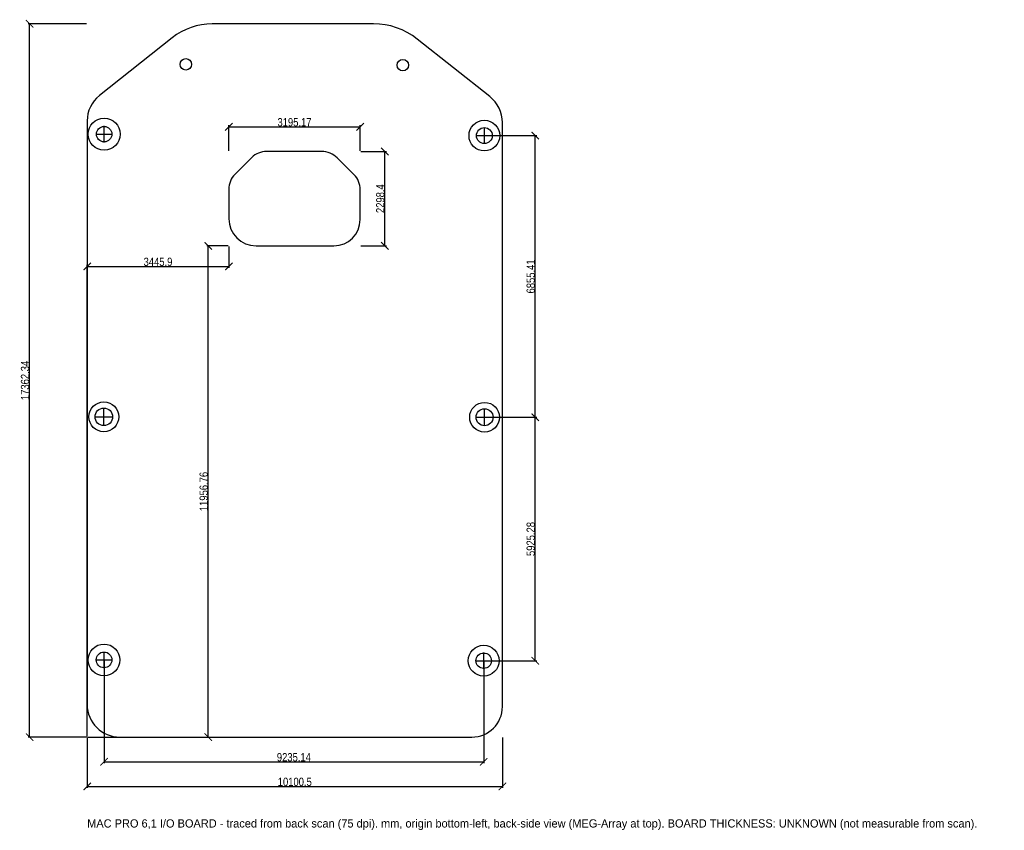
# Model space of a CAD drawing. Header units: millimetres. Extents: x -16 to 223, y -23 to 175.
import ezdxf

# ---------------------------------------------------------------- set-up
doc = ezdxf.new("R2010")
doc.units = ezdxf.units.MM
for name, color, linetype in [('BOARD_OUTLINE', 7, 'Continuous'), ('CENTER', 3, 'Continuous'), ('DIMS', 2, 'Continuous'), ('MOUNT_HOLES', 1, 'Continuous'), ('MOUNT_PADS', 8, 'Continuous'), ('NOTES', 7, 'Continuous'), ('POWER_PLUG_CUTOUT', 4, 'Continuous')]:
    doc.layers.add(name, color=color, linetype=linetype)
doc.styles.add('OpenSansCondensed-Light', font='OpenSansCondensed-Light.ttf')
doc.dimstyles.new('EZDXF', dxfattribs={"dimtxt": 0.25, "dimasz": 0.175, "dimexe": 0.375, "dimexo": 0.125, "dimgap": 0.1, "dimtad": 1, "dimlfac": 100, "dimzin": 12, "dimdsep": 46, "dimtxsty": 'OpenSansCondensed-Light', "dimblk": 'ARCHTICK', "dimcen": 2.5, "dimazin": 3, "dimtfac": 0.5, "dimtmove": 2, "dimatfit": 3})

# ---------------------------------------------------------------- blocks, each defined once
blk = doc.blocks.new('_ARCHTICK')
at = {"color": 0, "linetype": 'BYBLOCK', "const_width": 0.15}
blk.add_lwpolyline([(-0.5, -0.5), (0.5, 0.5)], dxfattribs=at)

msp = doc.modelspace()

# ---------------------------------------------------------------- linework, layer by layer
at = {"layer": 'BOARD_OUTLINE'}
msp.add_lwpolyline([(0, 7.9375, 0.414213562), (7.9375, 0), (93.57746, 0, 0.414213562), (101.00496, 7.4275), (101.00496, 149.56084, 0.228870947), (97.95052, 155.88416), (80.27097, 169.91427, 0.16929336), (69.63033, 173.62335), (30.43566, 173.62335, 0.169586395), (20.68863, 170.21953), (2.97175, 156.12686, 0.228571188), (0, 149.96578)], format="xyb", close=True, dxfattribs=at)
at = {"layer": 'CENTER'}
for p, q in [((4.13109, 144.75826), (4.13109, 148.75826)), ((2.13109, 146.75826), (6.13109, 146.75826)), ((94.61858, 146.40001), (98.61858, 146.40001)), ((96.61858, 144.40001), (96.61858, 148.40001)), ((4.06213, 75.96466), (4.06213, 79.96466)), ((96.66623, 75.8459), (96.66623, 79.8459)), ((2.06213, 77.96466), (6.06213, 77.96466)), ((94.66623, 77.8459), (98.66623, 77.8459)), ((4.10834, 16.7987), (4.10834, 20.7987)), ((96.45975, 16.59315), (96.45975, 20.59315)), ((2.10834, 18.7987), (6.10834, 18.7987)), ((94.45975, 18.59315), (98.45975, 18.59315))]:
    msp.add_line(p, q, dxfattribs=at)
at = {"layer": 'MOUNT_HOLES'}
for centre, radius in [((24.00242, 163.74941), 1.4), ((76.80094, 163.55718), 1.4), ((4.13109, 146.75826), 1.88513), ((96.61858, 146.40001), 1.93941), ((4.06213, 77.96466), 2.14078), ((96.66623, 77.8459), 2.05993), ((4.10834, 18.7987), 1.91207), ((96.45975, 18.59315), 1.88058)]:
    msp.add_circle(centre, radius, dxfattribs=at)
at = {"layer": 'MOUNT_PADS'}
for centre, radius in [((4.13109, 146.75826), 3.88652), ((96.61858, 146.40001), 3.73169), ((4.06213, 77.96466), 3.63495), ((96.66623, 77.8459), 3.61569), ((4.10834, 18.7987), 3.85636), ((96.45975, 18.59315), 3.75146)]:
    msp.add_circle(centre, radius, dxfattribs=at)
at = {"layer": 'POWER_PLUG_CUTOUT'}
msp.add_lwpolyline([(34.45898, 126.18261, 0.414213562), (41.07398, 119.56761), (60.0107, 119.56761, 0.414213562), (66.4107, 125.96761), (66.4107, 133.30173, 0.198912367), (64.92427, 136.89029), (60.84454, 140.97002, 0.198912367), (57.02617, 142.55164), (43.65274, 142.55164, 0.198912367), (40.02528, 141.0491), (35.93736, 136.96117, 0.198912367), (34.45898, 133.39205)], format="xyb", close=True, dxfattribs=at)

# ---------------------------------------------------------------- texts
at = {"layer": 'NOTES'}
msp.add_text('MAC PRO 6,1 I/O BOARD - traced from back scan (75 dpi). mm, origin bottom-left, back-side view (MEG-Array at top). BOARD THICKNESS: UNKNOWN (not measurable from scan).', height=2, dxfattribs=at).set_placement((0, -22))

# ---------------------------------------------------------------- dimensions: what is measured, and where the dimension line sits
at = {"layer": 'DIMS'}
for base, p1, p2 in [((-14, 0), (0, 0), (0, 173.623351)), ((109.00496, 77.8459), (96.66623, 77.8459), (96.61858, 146.40001)), ((72.4107, 119.56761), (66.4107, 119.56761), (66.4107, 142.55164)), ((29.45898, 0), (0, 0), (34.45898, 119.56761)), ((109.004964, 18.593147), (96.459747, 18.593147), (96.666228, 77.845898))]:
    msp.add_linear_dim(base=base, p1=p1, p2=p2, angle=90, dimstyle='EZDXF', override={"dimtxt": 2, "dimasz": 1.8, "dimdec": 2}, dxfattribs=at).render()
for base, p1, p2 in [((34.45898, 148.55164), (34.45898, 142.55164), (66.4107, 142.55164)), ((0, 114.56761), (0, 0), (34.45898, 119.56761)), ((4.10834, -6), (4.10834, 18.7987), (96.45975, 18.59315)), ((0, -12), (0, 0), (101.00496, 0))]:
    msp.add_linear_dim(base=base, p1=p1, p2=p2, dimstyle='EZDXF', override={"dimtxt": 2, "dimasz": 1.8, "dimdec": 2}, dxfattribs=at).render()

doc.saveas('drawing.dxf')
